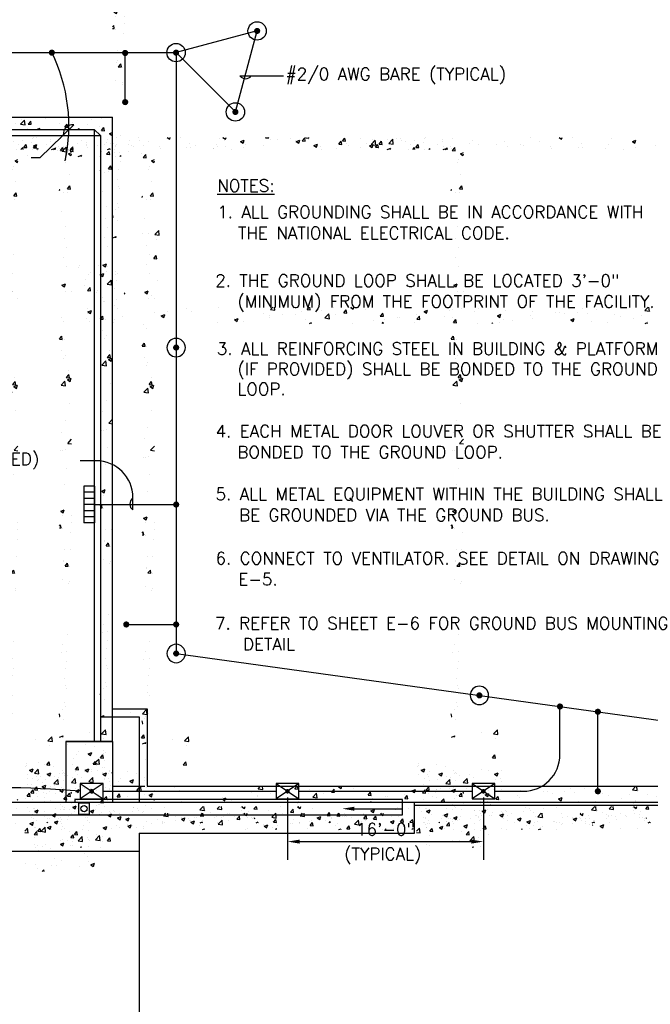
# Model space of a CAD drawing. Extents: x -210 to 4628, y -2287 to 14168.
# Tile 13 of 46: x 2610 to 3228, y 1184 to 2149. Entities that reach past the tile are written whole.
import ezdxf
from ezdxf.enums import TextEntityAlignment as Align

# ---------------------------------------------------------------- set-up
doc = ezdxf.new("R2010")
doc.units = 0
doc.header["$LTSCALE"] = 24
for name, pattern in [('HIDDEN', [0]), ('HIDDEN2', [0]), ('PHANTOM', [0])]:
    doc.linetypes.add(name, pattern=pattern)
doc.layers.get('0').update_dxf_attribs({"linetype": 'CONTINUOUS'})
for name, color, linetype in [('E1', 4, 'CONTINUOUS'), ('E2', 2, 'CONTINUOUS'), ('ELEC', 4, 'CONTINUOUS'), ('S1', 4, 'CONTINUOUS'), ('S6', 1, 'CONTINUOUS'), ('STRUCT', 2, 'CONTINUOUS'), ('SYMBOLS', 4, 'CONTINUOUS'), ('TEXT', 2, 'CONTINUOUS')]:
    doc.layers.add(name, color=color, linetype=linetype)
doc.styles.get("Standard").update_dxf_attribs({"font": 'SIMPLEX'})
doc.dimstyles.get("Standard").update_dxf_attribs({"dimtxt": 2.5, "dimasz": 2.5, "dimexe": 1.25, "dimexo": 0.625, "dimtad": 1, "dimcen": 2.5, "dimazin": 3, "dimtfac": 1, "dimtmove": 0, "dimatfit": 3})

# ---------------------------------------------------------------- blocks, each defined once
blk = doc.blocks.new('GB')
at = {"layer": 'SYMBOLS', "color": 0}
for p, q in [((18, 10.42), (-18, 10.42)), ((-18, 10.42), (-18, 0)), ((-12, 10.42), (-12, 0)), ((-6, 10.42), (-6, 0)), ((0, 10.42), (0, 0)), ((6, 10.42), (6, 0)), ((12, 10.42), (12, 0)), ((18, 10.42), (18, 0)), ((18, 0), (-18, 0))]:
    blk.add_line(p, q, dxfattribs=at)
blk = doc.blocks.new('*D')
at = {"color": 0, "linetype": 'BYBLOCK'}
for p, q in [((2878.48, 1386.83), (2878.48, 1325.48)), ((3070.48, 1386.83), (3070.48, 1325.48)), ((2890.48, 1343.48), (3058.48, 1343.48))]:
    blk.add_line(p, q, dxfattribs=at)
for points in [[(2890.48, 1345.48), (2890.48, 1341.48), (2878.48, 1343.48)], [(3058.48, 1345.48), (3058.48, 1341.48), (3070.48, 1343.48)]]:
    blk.add_solid(points, dxfattribs=at)
blk.add_text('16\'-0"', height=12, dxfattribs=at).set_placement((2974.48, 1355.48), align=Align.MIDDLE_CENTER)
blk = doc.blocks.new('ROD')
at = {"layer": 'ELEC', "color": 0, "const_width": 3}
blk.add_lwpolyline([(-1.5, 0, 1), (1.5, 0, 1)], format="xyb", close=True, dxfattribs=at)
at = {"layer": 'ELEC', "color": 0}
blk.add_circle((0, 0), 9, dxfattribs=at)
blk = doc.blocks.new('*X')
at = {"color": 0}
for p, q in [((1903.88, 1849.18), (1903.88, 1849.18)), ((1982.2, 1848.93), (1982.2, 1848.93)), ((1995.85, 1845.78), (1995.85, 1845.78)), ((2005.43, 1846.2), (2005.43, 1846.2)), ((2086.92, 1849.06), (2087.25, 1849.19)), ((2086.92, 1849.06), (2089.4, 1847.38)), ((2088.78, 1846.45), (2088.78, 1846.45)), ((2089.4, 1847.38), (2090.01, 1849.19)), ((2128.84, 1848.9), (2129.09, 1849.19)), ((2128.84, 1848.9), (2131.83, 1848.63)), ((2131.83, 1848.63), (2131.73, 1849.19)), ((2133.36, 1847.3), (2133.36, 1847.3)), ((2140.33, 1846.81), (2140.33, 1846.81)), ((2152.85, 1848.46), (2152.85, 1848.46)), ((2158.77, 1845.06), (2162.27, 1846.4)), ((2158.77, 1845.06), (2161.26, 1843.38)), ((2161.26, 1843.38), (2162.27, 1846.4)), ((2164.71, 1845.76), (2167.12, 1848.63)), ((2164.71, 1845.76), (2167.7, 1845.5)), ((2167.7, 1845.5), (2167.12, 1848.63)), ((2200.57, 1842.62), (2202.98, 1845.49)), ((2203.56, 1842.36), (2202.98, 1845.49)), ((2221.61, 1848.11), (2221.61, 1848.11)), ((2234.9, 1844.33), (2234.9, 1844.33)), ((2248.3, 1846.98), (2248.3, 1846.98)), ((2249.49, 1843.32), (2253.38, 1847.38)), ((2253.94, 1842.63), (2253.38, 1847.38)), ((2260.87, 1848.07), (2260.87, 1848.07)), ((2261.67, 1846.64), (2261.67, 1846.64)), ((2265.76, 1845.34), (2265.76, 1845.34)), ((2274.99, 1845.85), (2274.99, 1845.85)), ((2284.7, 1847.83), (2284.7, 1847.83)), ((2301.68, 1844.73), (2301.68, 1844.73)), ((2331.97, 1845.68), (2331.97, 1845.68)), ((2362.83, 1845.42), (2362.83, 1845.42)), ((2388.09, 1848.62), (2388.09, 1848.62)), ((2397.6, 1844.71), (2397.6, 1844.71)), ((2416.35, 1849.17), (2416.4, 1849.19)), ((2416.35, 1849.17), (2418.84, 1847.49)), ((2418.84, 1847.49), (2419.41, 1849.19)), ((2429.18, 1848.86), (2429.18, 1848.86)), ((2467.7, 1848.2), (2467.7, 1848.2)), ((2488.21, 1845.16), (2491.71, 1846.51)), ((2488.21, 1845.16), (2490.7, 1843.49)), ((2490.34, 1846.2), (2490.34, 1846.2)), ((2490.7, 1843.48), (2491.71, 1846.51)), ((2542.09, 1845.74), (2542.09, 1845.74)), ((2552.26, 1848.85), (2552.54, 1849.19)), ((2552.26, 1848.85), (2555.25, 1848.59)), ((2554.61, 1847.39), (2554.61, 1847.39)), ((2555.25, 1848.59), (2555.14, 1849.19)), ((2588.13, 1845.72), (2590.54, 1848.59)), ((2588.13, 1845.72), (2591.11, 1845.46)), ((2591.12, 1845.45), (2590.54, 1848.59)), ((2616.39, 1842.37), (2620.29, 1846.43)), ((2617.56, 1846.74), (2617.56, 1846.74)), ((2620.84, 1841.68), (2620.29, 1846.43)), ((2623.99, 1842.58), (2626.4, 1845.45)), ((2626.98, 1842.32), (2626.4, 1845.45)), ((2640.59, 1848.4), (2640.59, 1848.4)), ((2667.52, 1844.26), (2667.52, 1844.26)), ((2669.16, 1848.76), (2669.16, 1848.76)), ((2686.45, 1846.76), (2686.45, 1846.76)), ((2695.85, 1847.64), (2695.85, 1847.64)), ((1901.19, 1840.94), (1904.69, 1842.29)), ((1901.19, 1840.94), (1903.68, 1839.26)), ((1903.68, 1839.26), (1904.69, 1842.28)), ((1923.88, 1838.92), (1923.88, 1838.92)), ((1932.82, 1837.48), (1932.82, 1837.48)), ((1937.09, 1837.19), (1939.84, 1840.06)), ((1940.17, 1837.19), (1939.84, 1840.05)), ((1953.04, 1843.92), (1953.04, 1843.92)), ((1954.5, 1839.48), (1954.5, 1839.48)), ((1964.39, 1841.64), (1964.39, 1841.64)), ((1973.7, 1837.19), (1976.55, 1838.28)), ((1976.18, 1837.19), (1976.55, 1838.28)), ((1976.91, 1843.29), (1976.91, 1843.29)), ((1980.17, 1843), (1980.17, 1843)), ((2059.62, 1841.44), (2059.62, 1841.44)), ((2077.3, 1838.52), (2077.3, 1838.52)), ((2081.72, 1840.03), (2081.72, 1840.03)), ((2089.82, 1840.16), (2089.82, 1840.16)), ((2107.69, 1843.78), (2107.69, 1843.78)), ((2108.76, 1842.66), (2108.76, 1842.66)), ((2183.97, 1837.6), (2183.97, 1837.6)), ((2200.57, 1842.62), (2203.56, 1842.36)), ((2209.65, 1841.12), (2209.65, 1841.12)), ((2221.66, 1839.53), (2221.66, 1839.53)), ((2230.63, 1841.05), (2234.13, 1842.39)), ((2230.63, 1841.05), (2233.12, 1839.37)), ((2232.51, 1841.64), (2232.51, 1841.64)), ((2233.12, 1839.37), (2234.13, 1842.39)), ((2236.43, 1839.48), (2238.84, 1842.36)), ((2236.43, 1839.48), (2239.42, 1839.22)), ((2239.42, 1839.22), (2238.85, 1842.35)), ((2249.49, 1843.32), (2253.93, 1842.63)), ((2253.24, 1843.69), (2253.24, 1843.69)), ((2273, 1837.19), (2274.71, 1839.22)), ((2275.08, 1837.19), (2274.71, 1839.22)), ((2302.81, 1840.67), (2302.81, 1840.67)), ((2302.85, 1837.19), (2305.99, 1838.39)), ((2304.9, 1837.19), (2306.74, 1839.11)), ((2305.58, 1837.19), (2305.99, 1838.39)), ((2306.97, 1837.19), (2306.75, 1839.1)), ((2311.19, 1838.15), (2311.19, 1838.15)), ((2328.37, 1843.6), (2328.37, 1843.6)), ((2337.16, 1841.9), (2337.16, 1841.9)), ((2355.07, 1842.47), (2355.07, 1842.47)), ((2366.15, 1840.57), (2366.15, 1840.57)), ((2378.67, 1842.21), (2378.67, 1842.21)), ((2381.76, 1841.34), (2381.76, 1841.34)), ((2408.45, 1840.21), (2408.45, 1840.21)), ((2409.38, 1838.19), (2409.38, 1838.19)), ((2435.14, 1839.09), (2435.14, 1839.09)), ((2438.54, 1843.19), (2438.54, 1843.19)), ((2439.12, 1839.25), (2439.12, 1839.25)), ((2461.83, 1837.96), (2461.83, 1837.96)), ((2464.37, 1842.45), (2464.37, 1842.45)), ((2479.06, 1837.44), (2479.06, 1837.44)), ((2491.58, 1839.09), (2491.58, 1839.09)), ((2510.51, 1841.58), (2510.51, 1841.58)), ((2560.07, 1841.16), (2563.57, 1842.5)), ((2560.07, 1841.16), (2562.55, 1839.48)), ((2562.55, 1839.48), (2563.57, 1842.5)), ((2566.63, 1840.02), (2566.63, 1840.02)), ((2582.27, 1838.39), (2582.27, 1838.39)), ((2592.3, 1843.54), (2592.3, 1843.54)), ((2611.43, 1843.39), (2611.43, 1843.39)), ((2616.39, 1842.37), (2620.84, 1841.68)), ((2623.42, 1838.46), (2623.42, 1838.46)), ((2623.99, 1842.58), (2626.98, 1842.32)), ((2632, 1837.19), (2635.42, 1838.5)), ((2634.98, 1837.19), (2635.42, 1838.5)), ((2652.57, 1837.42), (2652.57, 1837.42)), ((2655, 1842.62), (2655, 1842.62)), ((2659.85, 1839.44), (2662.26, 1842.31)), ((2659.85, 1839.44), (2662.84, 1839.18)), ((2662.84, 1839.18), (2662.26, 1842.31)), ((2668.59, 1837.37), (2668.59, 1837.37)), ((2672.72, 1837.19), (2673.65, 1838.16)), ((2673.76, 1837.19), (2673.65, 1838.15)), ((2681.73, 1842.43), (2681.73, 1842.43)), ((2693.85, 1840.57), (2693.85, 1840.57)), ((2695.72, 1836.3), (2698.13, 1839.18)), ((2695.72, 1836.3), (2698.7, 1836.04)), ((2698.71, 1836.04), (2698.13, 1839.17)), ((2700.83, 1824.93), (2700.83, 1824.93)), ((2702.05, 1827.81), (2702.05, 1827.81)), ((2703.78, 1833.15), (2706.69, 1834.27)), ((2703.78, 1833.15), (2706.27, 1831.47)), ((2704.88, 1831.19), (2704.88, 1831.19)), ((2706.27, 1831.47), (2706.69, 1832.75)), ((2704.24, 1813.12), (2704.24, 1813.12)), ((2694.69, 1798.08), (2695.11, 1798.24)), ((2694.69, 1796.98), (2695.11, 1798.24)), ((2702.65, 1798.69), (2705.06, 1801.57)), ((2702.65, 1798.69), (2705.64, 1798.43)), ((2705.64, 1798.43), (2705.06, 1801.56)), ((2698.76, 1795.09), (2698.76, 1795.09)), ((2702.86, 1795.54), (2702.86, 1795.54)), ((2696.87, 1776.17), (2696.87, 1776.17)), ((2700.68, 1761.61), (2700.68, 1761.61)), ((2699.32, 1750.17), (2699.32, 1750.17)), ((2702.14, 1740.89), (2702.14, 1740.89)), ((2698.61, 1731.78), (2698.61, 1731.78)), ((2701.5, 1722.82), (2701.5, 1722.82)), ((2697.13, 1704.25), (2700.63, 1705.59)), ((2697.13, 1704.25), (2699.61, 1702.57)), ((2699.61, 1702.57), (2700.63, 1705.59)), ((2700.53, 1698.3), (2700.53, 1698.3)), ((2706.33, 1698.07), (2706.33, 1698.07)), ((2696.38, 1672.66), (2696.38, 1672.66)), ((2698.47, 1668.46), (2698.47, 1668.46)), ((2694.69, 1651.58), (2696.95, 1654.27)), ((2694.69, 1651.38), (2697.53, 1651.13)), ((2697.53, 1651.13), (2696.95, 1654.26)), ((2699.4, 1650.58), (2699.4, 1650.58)), ((2697.18, 1640.39), (2697.18, 1640.39)), ((2698.77, 1632.51), (2698.77, 1632.51)), ((2700.38, 1634.98), (2700.38, 1634.98)), ((2701.48, 1613.78), (2703.89, 1616.66)), ((2701.48, 1613.78), (2704.47, 1613.52)), ((2702.64, 1611.6), (2706.14, 1612.95)), ((2703.39, 1620.57), (2703.39, 1620.57)), ((2704.47, 1613.52), (2703.89, 1616.65)), ((2704.55, 1615.28), (2704.55, 1615.28)), ((2705.13, 1609.92), (2706.14, 1612.94)), ((2696.27, 1606.17), (2700.16, 1610.23)), ((2696.27, 1606.17), (2700.72, 1605.48)), ((2698.32, 1605.15), (2698.32, 1605.15)), ((2700.72, 1605.48), (2700.17, 1610.23)), ((2702.64, 1611.6), (2705.13, 1609.92)), ((2704.19, 1588.3), (2704.19, 1588.3)), ((2700.24, 1571.67), (2700.24, 1571.67)), ((2696.67, 1560.28), (2696.67, 1560.28)), ((2702.9, 1549.19), (2706.69, 1553.14)), ((2702.9, 1549.19), (2706.69, 1548.6)), ((2696.03, 1542.21), (2696.03, 1542.21)), ((2698.17, 1541.84), (2698.17, 1541.84)), ((2700.66, 1542.92), (2700.66, 1542.92)), ((2701.81, 1524.98), (2701.81, 1524.98)), ((2700.09, 1508.35), (2700.09, 1508.35)), ((2695.99, 1482.7), (2699.49, 1484.04)), ((2695.99, 1482.7), (2698.47, 1481.02)), ((2698.02, 1478.52), (2698.02, 1478.52)), ((2698.48, 1481.02), (2699.49, 1484.04)), ((2706.44, 1478.13), (2706.44, 1478.13)), ((2694.69, 1468.07), (2695.78, 1469.36)), ((2696.35, 1466.22), (2695.78, 1469.35)), ((2706.45, 1471.62), (2706.45, 1471.62)), ((2694.69, 1466.37), (2696.35, 1466.22)), ((2697.71, 1465.41), (2697.71, 1465.41)), ((2705.83, 1461.49), (2705.83, 1461.49)), ((2699.94, 1445.04), (2699.94, 1445.04)), ((2705.23, 1444.84), (2705.23, 1444.84)), ((2698.52, 1433.15), (2698.52, 1433.15)), ((2699.08, 1434.67), (2699.08, 1434.67)), ((2700.3, 1428.87), (2702.71, 1431.75)), ((2703.29, 1428.61), (2702.71, 1431.74)), ((2700.3, 1428.87), (2703.29, 1428.61)), ((2704.62, 1428.2), (2704.62, 1428.2)), ((2697.88, 1415.21), (2697.88, 1415.21)), ((2704.01, 1411.55), (2704.01, 1411.55)), ((2704.72, 1413.32), (2704.72, 1413.32)), ((2702.19, 1361.62), (2702.19, 1361.62)), ((2697.73, 1351.89), (2697.73, 1351.89)), ((2696.34, 1344.37), (2696.34, 1344.37)), ((2701.58, 1344.98), (2701.58, 1344.98)), ((2701.99, 1335.68), (2701.99, 1335.68)), ((2700.97, 1328.33), (2700.97, 1328.33)), ((2699.65, 1318.41), (2699.65, 1318.41)), ((2700.36, 1311.69), (2700.36, 1311.69)), ((2701.61, 1309.09), (2701.61, 1309.09)), ((2701.61, 1309.09), (2701.61, 1309.09)), ((2699.75, 1295.04), (2699.75, 1295.04)), ((2699.75, 1295.04), (2699.75, 1295.04)), ((2697.58, 1288.58), (2697.58, 1288.58)), ((2700.98, 1291.01), (2700.98, 1291.01)), ((2695.18, 1281.31), (2694.69, 1283.94)), ((2694.69, 1281.35), (2695.18, 1281.31)), ((2699.15, 1278.4), (2699.15, 1278.4)), ((2724.21, 1265.27), (2724.21, 1265.27)), ((2736.04, 1264.28), (2739.94, 1268.34)), ((2740.49, 1263.59), (2739.94, 1268.34)), ((2694.95, 1261.19), (2698.35, 1262.49)), ((2697.91, 1261.19), (2698.35, 1262.49)), ((2698.54, 1261.75), (2698.54, 1261.75)), ((2736.04, 1264.28), (2740.49, 1263.59)), ((2737.7, 1259.87), (2737.7, 1259.87)), ((1906.64, 1236.52), (1906.64, 1236.52)), ((1959.88, 1234.63), (1962.02, 1237.19)), ((1962.87, 1234.37), (1962.35, 1237.19)), ((2734.99, 1240.83), (2737.4, 1243.7)), ((2734.99, 1240.83), (2737.98, 1240.56)), ((2737.98, 1240.56), (2737.4, 1243.7)), ((1902.14, 1225.75), (1906.03, 1229.81)), ((1906.59, 1225.06), (1906.03, 1229.81)), ((1951.95, 1228.68), (1955.45, 1230.02)), ((1951.95, 1228.68), (1954.44, 1227)), ((1954.44, 1227), (1955.46, 1230.02)), ((1957.68, 1227.15), (1957.68, 1227.15)), ((1958.39, 1229.23), (1958.39, 1229.23)), ((1959.88, 1234.63), (1962.87, 1234.37)), ((1968.75, 1226.76), (1968.75, 1226.76)), ((1970.91, 1230.88), (1970.91, 1230.88)), ((2278.7, 1235.42), (2278.7, 1235.42)), ((2281.39, 1228.79), (2284.89, 1230.13)), ((2281.39, 1228.79), (2283.88, 1227.11)), ((2283.88, 1227.11), (2284.89, 1230.13)), ((2340.33, 1229.57), (2340.33, 1229.57)), ((2347.67, 1228.51), (2347.67, 1228.51)), ((2360.15, 1228.15), (2360.15, 1228.15)), ((2661.52, 1231.85), (2661.52, 1231.85)), ((2662.62, 1233.75), (2662.62, 1233.75)), ((2673.17, 1227.03), (2673.17, 1227.03)), ((2680.45, 1234.34), (2680.45, 1234.34)), ((2682.68, 1224.89), (2686.18, 1226.24)), ((2685.17, 1223.21), (2686.19, 1226.23)), ((2689.31, 1232.62), (2689.31, 1232.62)), ((2697.32, 1228.46), (2697.32, 1228.46)), ((1895.36, 1220.93), (1895.36, 1220.93)), ((1902.14, 1225.75), (1906.59, 1225.06)), ((1906.04, 1219.88), (1906.04, 1219.88)), ((1907.88, 1222.58), (1907.88, 1222.58)), ((1910.43, 1216.75), (1910.43, 1216.75)), ((1926.82, 1225.07), (1926.82, 1225.07)), ((1932, 1223.63), (1932, 1223.63)), ((1939.59, 1221.76), (1939.59, 1221.76)), ((1955.5, 1217.47), (1959.39, 1221.53)), ((1955.5, 1217.47), (1959.95, 1216.78)), ((1959.95, 1216.78), (1959.4, 1221.53)), ((2279, 1224.12), (2279, 1224.12)), ((2288.69, 1222.3), (2288.69, 1222.3)), ((2289.35, 1218.5), (2289.35, 1218.5)), ((2297.12, 1219.86), (2297.12, 1219.86)), ((2305.69, 1222.99), (2305.69, 1222.99)), ((2309.64, 1221.5), (2309.64, 1221.5)), ((2314.66, 1226.05), (2314.66, 1226.05)), ((2318.51, 1223.51), (2318.51, 1223.51)), ((2322.41, 1216.52), (2326.3, 1220.58)), ((2326.85, 1215.83), (2326.3, 1220.58)), ((2328.57, 1224), (2328.57, 1224)), ((2332.38, 1221.87), (2332.38, 1221.87)), ((2353.25, 1224.78), (2356.75, 1226.13)), ((2353.25, 1224.78), (2355.73, 1223.11)), ((2355.74, 1223.1), (2356.75, 1226.12)), ((2359.07, 1220.74), (2359.07, 1220.74)), ((2359.65, 1217.54), (2359.65, 1217.54)), ((2668.28, 1220.26), (2668.28, 1220.26)), ((2671.35, 1224.71), (2671.35, 1224.71)), ((2682.68, 1224.89), (2685.17, 1223.21)), ((2689.31, 1215.57), (2691.69, 1218.06)), ((2691.69, 1218.06), (2693.21, 1219.63)), ((2693.76, 1214.88), (2693.21, 1219.63)), ((2697.43, 1225.26), (2697.43, 1225.26)), ((2698.88, 1218.78), (2698.88, 1218.78)), ((2699.86, 1225.9), (2699.86, 1225.9)), ((2738.57, 1219.29), (2738.57, 1219.29)), ((1895.59, 1214.36), (1895.59, 1214.36)), ((1906.13, 1207.64), (1906.13, 1207.64)), ((1909.94, 1212.55), (1913.44, 1213.9)), ((1909.94, 1212.55), (1912.43, 1210.87)), ((1912.43, 1210.87), (1913.44, 1213.89)), ((1922.28, 1213.23), (1922.28, 1213.23)), ((1931.4, 1206.98), (1931.4, 1206.98)), ((1945.24, 1209.51), (1945.24, 1209.51)), ((1948.97, 1212.1), (1948.97, 1212.1)), ((1951.57, 1210.78), (1951.57, 1210.78)), ((1957.07, 1210.5), (1957.07, 1210.5)), ((1957.76, 1211.16), (1957.76, 1211.16)), ((1975.66, 1210.98), (1975.66, 1210.98)), ((1976.69, 1213.65), (1976.69, 1213.65)), ((2282.65, 1206.39), (2285.06, 1209.27)), ((2285.64, 1206.13), (2285.06, 1209.27)), ((2301.33, 1207.53), (2301.33, 1207.53)), ((2311.24, 1208.66), (2314.74, 1210)), ((2311.24, 1208.66), (2313.72, 1206.98)), ((2313.72, 1206.98), (2314.74, 1210)), ((2314.05, 1209.4), (2314.05, 1209.4)), ((2322.41, 1216.52), (2326.85, 1215.83)), ((2330.49, 1212.53), (2330.49, 1212.53)), ((2339.73, 1212.92), (2339.73, 1212.92)), ((2347, 1208.43), (2347, 1208.43)), ((2359.51, 1210.08), (2359.51, 1210.08)), ((2667.3, 1214.62), (2667.3, 1214.62)), ((2670.2, 1209.49), (2672.61, 1212.36)), ((2670.2, 1209.49), (2673.19, 1209.23)), ((2670.74, 1208.07), (2670.74, 1208.07)), ((2673.19, 1209.23), (2672.61, 1212.36)), ((2679.37, 1207.21), (2679.37, 1207.21)), ((2680.26, 1209.28), (2680.26, 1209.28)), ((2689.31, 1215.57), (2691.69, 1215.2)), ((2691.69, 1215.2), (2693.76, 1214.88)), ((2696.71, 1211.82), (2696.71, 1211.82)), ((2706.06, 1206.35), (2706.69, 1207.1)), ((1893.25, 1200.77), (1893.25, 1200.77)), ((1894.73, 1202.86), (1894.73, 1202.86)), ((1895.09, 1203.3), (1897.5, 1206.17)), ((1895.09, 1203.3), (1898.08, 1203.04)), ((1898.08, 1203.04), (1897.5, 1206.17)), ((1905.43, 1203.24), (1905.43, 1203.24)), ((1913.66, 1205.35), (1913.66, 1205.35)), ((1922.41, 1205.77), (1922.41, 1205.77)), ((1930.95, 1200.16), (1933.36, 1203.03)), ((1930.95, 1200.16), (1933.94, 1199.9)), ((1932.82, 1206.52), (1932.82, 1206.52)), ((1933.94, 1199.9), (1933.36, 1203.03)), ((1959.51, 1205.39), (1959.51, 1205.39)), ((1966.82, 1197.02), (1969.23, 1199.9)), ((1969.81, 1196.76), (1969.23, 1199.89)), ((2282.65, 1206.39), (2285.63, 1206.13)), ((2283.97, 1200.13), (2283.97, 1200.13)), ((2288.09, 1205.65), (2288.09, 1205.65)), ((2295.95, 1197.44), (2295.95, 1197.44)), ((2296.48, 1201.78), (2296.48, 1201.78)), ((2315.42, 1204.28), (2315.42, 1204.28)), ((2318.51, 1203.26), (2318.69, 1203.48)), ((2318.51, 1203.26), (2318.69, 1203.24)), ((2318.69, 1203.48), (2320.92, 1206.13)), ((2318.69, 1203.24), (2321.5, 1203)), ((2321.5, 1202.99), (2320.92, 1206.13)), ((2354.37, 1200.12), (2356.78, 1202.99)), ((2354.37, 1200.12), (2357.36, 1199.86)), ((2357.36, 1199.86), (2356.78, 1202.99)), ((2685.72, 1199.06), (2685.72, 1199.06)), ((2698.24, 1200.71), (2698.24, 1200.71)), ((2706.06, 1206.35), (2706.69, 1206.3)), ((2706.06, 1206.08), (2706.06, 1206.08)), ((2732.75, 1204.95), (2732.75, 1204.95)), ((1912.33, 1187.82), (1912.33, 1187.82)), ((1930.79, 1190.34), (1930.79, 1190.34)), ((1932.09, 1189.79), (1932.09, 1189.79)), ((1939.79, 1192.42), (1943.29, 1193.76)), ((1939.79, 1192.42), (1942.27, 1190.74)), ((1941.5, 1188.27), (1941.5, 1188.27)), ((1942.28, 1190.74), (1943.29, 1193.76)), ((1944.6, 1191.43), (1944.6, 1191.43)), ((1956.46, 1193.86), (1956.46, 1193.86)), ((1963.54, 1193.93), (1963.54, 1193.93)), ((1966.82, 1197.02), (1969.81, 1196.76)), ((1970.66, 1193.28), (1970.66, 1193.28)), ((2279.81, 1191.86), (2279.81, 1191.86)), ((2287.48, 1189.01), (2287.48, 1189.01)), ((2306.5, 1190.73), (2306.5, 1190.73)), ((2313.45, 1192.76), (2313.45, 1192.76)), ((2320.43, 1190.03), (2320.43, 1190.03)), ((2322.65, 1196.32), (2322.65, 1196.32)), ((2333.19, 1189.6), (2333.19, 1189.6)), ((2333.84, 1188.71), (2333.84, 1188.71)), ((2339.12, 1196.28), (2339.12, 1196.28)), ((2341.08, 1188.53), (2344.58, 1189.87)), ((2341.08, 1188.53), (2343.57, 1186.85)), ((2343.57, 1186.85), (2344.58, 1189.87)), ((2346.36, 1190.36), (2346.36, 1190.36)), ((2349.34, 1195.19), (2349.34, 1195.19)), ((2349.59, 1195.03), (2349.59, 1195.03)), ((2359.88, 1188.47), (2359.88, 1188.47)), ((2670.14, 1191.42), (2670.14, 1191.42)), ((2670.52, 1188.63), (2674.02, 1189.98)), ((2670.52, 1188.63), (2673.01, 1186.96)), ((2673.01, 1186.95), (2674.02, 1189.98)), ((2696.11, 1195.17), (2696.11, 1195.17)), ((2699.35, 1191.78), (2699.35, 1191.78)), ((2735.6, 1187.64), (2735.6, 1187.64)), ((2748.12, 1189.29), (2748.12, 1189.29)), ((2767.05, 1191.78), (2767.05, 1191.78)), ((2772.39, 1189), (2772.39, 1189)), ((2798.07, 1192.52), (2798.07, 1192.52)), ((2849.4, 1190.75), (2851.74, 1193.19)), ((2849.4, 1190.75), (2853.84, 1190.06)), ((2853.85, 1190.05), (2853.48, 1193.19)), ((2872.24, 1191.98), (2872.24, 1191.98)), ((2879.96, 1188.65), (2879.96, 1188.65)), ((2885.38, 1190.67), (2887.5, 1193.19)), ((2885.38, 1190.67), (2888.37, 1190.4)), ((2888.37, 1190.4), (2887.86, 1193.19)), ((2899.61, 1189.55), (2899.61, 1189.55)), ((2911.54, 1192.81), (2911.54, 1192.81)), ((2921.24, 1187.53), (2923.65, 1190.4)), ((2924.23, 1187.26), (2923.65, 1190.4)), ((2928.1, 1192.75), (2929.24, 1193.19)), ((2928.1, 1192.75), (2930.59, 1191.07)), ((2930.59, 1191.07), (2931.3, 1193.19)), ((2942.54, 1191.01), (2942.54, 1191.01)), ((2999.96, 1188.74), (3003.46, 1190.09)), ((2999.96, 1188.74), (3002.44, 1187.07)), ((3002.44, 1187.06), (3003.46, 1190.08)), ((3024.45, 1189.69), (3024.45, 1189.69)), ((3026.35, 1192.54), (3026.35, 1192.54)), ((3027.54, 1190.64), (3027.54, 1190.64)), ((3036.97, 1191.34), (3036.97, 1191.34)), ((3049.12, 1188.53), (3049.12, 1188.53)), ((3053.04, 1191.42), (3053.04, 1191.42)), ((3079.73, 1190.29), (3079.73, 1190.29)), ((3106.42, 1189.16), (3106.42, 1189.16)), ((3129.08, 1187.67), (3129.08, 1187.67)), ((3133.12, 1188.03), (3133.12, 1188.03)), ((3149.87, 1188.21), (3149.87, 1188.21)), ((3155.05, 1191.42), (3155.05, 1191.42)), ((3168.81, 1190.7), (3168.81, 1190.7)), ((3216.3, 1189.8), (3219.56, 1193.19)), ((3216.3, 1189.8), (3220.75, 1189.11)), ((3220.75, 1189.1), (3220.28, 1193.19)), ((3222.01, 1188.73), (3222.01, 1188.73)), ((3257.01, 1188.76), (3257.01, 1188.76)), ((3257.54, 1192.86), (3258.4, 1193.19)), ((3257.54, 1192.86), (3260.02, 1191.18)), ((3260.02, 1191.18), (3260.7, 1193.19)), ((1900.51, 1185.63), (1900.51, 1185.63)), ((1904.82, 1186.59), (1904.82, 1186.59)), ((1912.35, 1183.27), (1912.35, 1183.27)), ((1939.02, 1186.69), (1939.02, 1186.69)), ((1965.71, 1185.56), (1965.71, 1185.56)), ((2283.33, 1182.06), (2283.33, 1182.06)), ((2291.27, 1185.02), (2291.27, 1185.02)), ((2302.27, 1184.56), (2302.27, 1184.56)), ((2338.51, 1179.63), (2338.51, 1179.63)), ((2669.63, 1181.66), (2669.63, 1181.66)), ((2670.19, 1186.78), (2670.19, 1186.78)), ((2672.57, 1179.34), (2672.57, 1179.34)), ((2685.09, 1180.99), (2685.09, 1180.99)), ((2695.5, 1178.53), (2695.5, 1178.53)), ((2696.32, 1180.53), (2696.32, 1180.53)), ((2704.02, 1183.48), (2704.02, 1183.48)), ((2742.37, 1184.63), (2745.88, 1185.97)), ((2742.37, 1184.63), (2744.86, 1182.95)), ((2744.86, 1182.95), (2745.88, 1185.97)), ((2746.42, 1185.25), (2746.42, 1185.25)), ((2813.92, 1181.97), (2813.92, 1181.97)), ((2814.23, 1180.63), (2817.73, 1181.97)), ((2814.23, 1180.63), (2814.88, 1180.19)), ((2814.88, 1180.19), (2816.72, 1178.95)), ((2816.72, 1178.95), (2817.14, 1180.19)), ((2816.93, 1180.36), (2816.93, 1180.36)), ((2817.14, 1180.19), (2817.73, 1181.97)), ((2822.71, 1179.08), (2822.71, 1179.08)), ((2843.08, 1186.97), (2843.08, 1186.97)), ((2848.51, 1184.51), (2848.51, 1184.51)), ((2848.68, 1182.82), (2848.68, 1182.82)), ((2861.03, 1186.16), (2861.03, 1186.16)), ((2874.35, 1186.35), (2874.35, 1186.35)), ((2884.22, 1181), (2884.22, 1181)), ((2887.56, 1177.19), (2889.59, 1177.96)), ((2889.33, 1177.19), (2889.59, 1177.96)), ((2902.76, 1182.47), (2906.65, 1186.53)), ((2902.76, 1182.47), (2907.21, 1181.78)), ((2907.21, 1181.78), (2906.65, 1186.53)), ((2913.38, 1186.01), (2913.38, 1186.01)), ((2921.24, 1187.53), (2924.23, 1187.27)), ((2950.64, 1180.17), (2950.64, 1180.17)), ((2957.11, 1184.39), (2959.52, 1187.26)), ((2957.11, 1184.39), (2960.09, 1184.13)), ((2958.99, 1177.19), (2960.02, 1178.25)), ((2960.1, 1184.13), (2959.52, 1187.26)), ((2960.14, 1177.19), (2960.02, 1178.25)), ((2961.42, 1181.39), (2961.42, 1181.39)), ((2973.94, 1183.04), (2973.94, 1183.04)), ((2975.9, 1183.37), (2975.9, 1183.37)), ((2990.8, 1178.52), (2990.8, 1178.52)), ((2992.87, 1185.53), (2992.87, 1185.53)), ((2992.97, 1181.25), (2995.38, 1184.13)), ((2992.97, 1181.25), (2995.96, 1180.99)), ((2995.96, 1180.99), (2995.38, 1184.12)), ((3001.87, 1187.12), (3001.87, 1187.12)), ((3019.96, 1183.52), (3019.96, 1183.52)), ((3028.83, 1178.11), (3031.24, 1180.99)), ((3028.83, 1178.11), (3031.82, 1177.85)), ((3031.82, 1177.85), (3031.24, 1180.99)), ((3071.81, 1184.74), (3075.31, 1186.08)), ((3071.81, 1184.74), (3074.3, 1183.06)), ((3074.3, 1183.06), (3075.31, 1186.08)), ((3074.33, 1178.27), (3074.33, 1178.27)), ((3078.16, 1180.95), (3078.16, 1180.95)), ((3086.84, 1179.91), (3086.84, 1179.91)), ((3103.83, 1184.47), (3103.83, 1184.47)), ((3105.78, 1182.41), (3105.78, 1182.41)), ((3137.36, 1186.56), (3137.36, 1186.56)), ((3143.67, 1180.73), (3147.17, 1182.08)), ((3143.67, 1180.73), (3146.16, 1179.06)), ((3146.16, 1179.05), (3147.17, 1182.08)), ((3159.81, 1186.91), (3159.81, 1186.91)), ((3163.69, 1178.72), (3163.69, 1178.72)), ((3180.12, 1178.29), (3180.12, 1178.29)), ((3186.5, 1185.78), (3186.5, 1185.78)), ((3192.85, 1183.72), (3192.85, 1183.72)), ((3205.37, 1181.49), (3205.37, 1181.49)), ((3213.19, 1184.65), (3213.19, 1184.65)), ((3216.71, 1177.19), (3219.03, 1178.07)), ((3218.69, 1179.28), (3218.69, 1179.28)), ((3218.73, 1177.19), (3219.03, 1178.07)), ((3231.34, 1185.24), (3231.34, 1185.24)), ((3239.88, 1183.52), (3239.88, 1183.52)), ((3250.27, 1183.44), (3250.27, 1183.44)), ((3262.78, 1185.09), (3262.78, 1185.09)), ((3263.15, 1182.76), (3263.15, 1182.76)), ((3266.57, 1182.39), (3266.57, 1182.39)), ((3269.66, 1181.52), (3270.14, 1182.01)), ((3269.66, 1181.52), (3270.14, 1181.45)), ((1897.78, 1176.29), (1901.28, 1177.64)), ((1897.78, 1176.29), (1900.26, 1174.62)), ((1900.26, 1174.61), (1901.28, 1177.64)), ((1902.03, 1165.69), (1904.44, 1168.56)), ((1904.21, 1169.95), (1904.21, 1169.95)), ((1905.02, 1165.43), (1904.44, 1168.56)), ((1908.77, 1168.77), (1912.66, 1172.83)), ((1908.77, 1168.77), (1913.21, 1168.08)), ((1913.21, 1168.08), (1912.66, 1172.82)), ((1918.93, 1170.07), (1918.93, 1170.07)), ((1930.18, 1173.69), (1930.18, 1173.69)), ((1931.45, 1171.71), (1931.45, 1171.71)), ((1950.39, 1174.21), (1950.39, 1174.21)), ((1955.85, 1177.21), (1955.85, 1177.21)), ((1969.63, 1172.29), (1973.13, 1173.63)), ((1969.63, 1172.29), (1972.12, 1170.61)), ((1972.12, 1170.61), (1973.13, 1173.63)), ((2276.69, 1168.88), (2279.57, 1171.88)), ((2280.12, 1167.13), (2279.57, 1171.87)), ((2286.01, 1172.03), (2286.01, 1172.03)), ((2286.87, 1172.36), (2286.87, 1172.36)), ((2289.58, 1168.79), (2291.99, 1171.66)), ((2289.58, 1168.79), (2292.57, 1168.52)), ((2292.57, 1168.52), (2292, 1171.66)), ((2299.07, 1172.4), (2302.57, 1173.74)), ((2299.07, 1172.4), (2301.56, 1170.72)), ((2301.56, 1170.72), (2302.57, 1173.74)), ((2312.7, 1170.9), (2312.7, 1170.9)), ((2312.84, 1176.11), (2312.84, 1176.11)), ((2320.69, 1168.99), (2320.69, 1168.99)), ((2325.45, 1165.65), (2327.86, 1168.52)), ((2328.44, 1165.38), (2327.86, 1168.52)), ((2333.21, 1170.64), (2333.21, 1170.64)), ((2339.39, 1169.77), (2339.39, 1169.77)), ((2798, 1177.86), (2798, 1177.86)), ((2929.84, 1177.23), (2929.84, 1177.23)), ((3052.19, 1177.2), (3052.19, 1177.2)), ((3066.55, 1177.19), (3067.11, 1177.85)), ((3067.23, 1177.19), (3067.11, 1177.85)), ((3233.99, 1177.75), (3233.99, 1177.75)), ((1902.03, 1165.69), (1905.02, 1165.43)), ((1902.59, 1162.27), (1902.59, 1162.27)), ((1929.29, 1161.14), (1929.29, 1161.14)), ((1937.89, 1162.55), (1940.3, 1165.42)), ((1937.89, 1162.55), (1940.88, 1162.29)), ((1940.88, 1162.29), (1940.3, 1165.42)), ((1955.24, 1160.57), (1955.24, 1160.57)), ((1955.98, 1160.01), (1955.98, 1160.01)), ((1962.13, 1160.49), (1966.02, 1164.55)), ((1962.13, 1160.49), (1966.58, 1159.8)), ((1966.58, 1159.8), (1966.02, 1164.55)), ((1968.6, 1163.45), (1968.6, 1163.45)), ((1968.81, 1158.64), (1968.81, 1158.64)), ((1973.75, 1159.41), (1976.16, 1162.29)), ((1973.75, 1159.41), (1976.69, 1159.16)), ((1976.69, 1159.42), (1976.17, 1162.29)), ((2276.69, 1167.66), (2280.12, 1167.13)), ((2289.11, 1164.83), (2289.11, 1164.83)), ((2312.23, 1159.47), (2312.23, 1159.47)), ((2318.36, 1160.19), (2318.36, 1160.19)), ((2325.45, 1165.65), (2328.44, 1165.39)), ((2329.03, 1159.54), (2332.93, 1163.6)), ((2329.03, 1159.54), (2333.48, 1158.85)), ((2333.48, 1158.85), (2332.93, 1163.6)), ((2337.9, 1162.99), (2337.9, 1162.99)), ((2347.52, 1165.2), (2347.52, 1165.2)), ((1903.6, 1153.3), (1903.6, 1153.3)), ((1905.78, 1150.35), (1905.78, 1150.35)), ((1910.28, 1153.44), (1910.28, 1153.44)), ((1913.14, 1155.55), (1913.14, 1155.55)), ((1918.3, 1151.99), (1918.3, 1151.99)), ((1927.62, 1156.16), (1931.12, 1157.51)), ((1927.62, 1156.16), (1930.11, 1154.49)), ((1929.57, 1157.05), (1929.57, 1157.05)), ((1930.11, 1154.48), (1931.12, 1157.51)), ((1937.23, 1154.49), (1937.23, 1154.49)), ((1939.44, 1158.44), (1939.44, 1158.44)), ((1939.83, 1154.42), (1939.83, 1154.42)), ((1966.52, 1153.3), (1966.52, 1153.3)), ((2286.26, 1155.72), (2286.26, 1155.72)), ((2289.2, 1155.19), (2289.2, 1155.19)), ((2331.31, 1153.19), (2332.42, 1153.61)), ((2332.28, 1153.19), (2332.42, 1153.61)), ((2338.99, 1153.41), (2338.99, 1153.41)), ((1922.26, 1142.46), (1922.26, 1142.46)), ((1928.96, 1140.41), (1928.96, 1140.41)), ((1951.42, 1147.46), (1951.42, 1147.46)), ((1954.64, 1143.93), (1954.64, 1143.93)), ((1893.1, 1137.45), (1893.1, 1137.45)), ((1903, 1136.66), (1903, 1136.66)), ((1905.14, 1132.27), (1905.14, 1132.27)), ((1909.89, 1129.19), (1911.38, 1130.95)), ((1911.7, 1129.19), (1911.38, 1130.95)), ((1919.34, 1135.72), (1919.34, 1135.72)), ((1924.08, 1134.77), (1924.08, 1134.77)), ((1946.03, 1134.6), (1946.03, 1134.6)), ((1955.66, 1138.92), (1955.66, 1138.92)), ((1957.47, 1136.03), (1960.97, 1137.38)), ((1957.47, 1136.03), (1959.95, 1134.35)), ((1959.96, 1134.35), (1960.97, 1137.37))]:
    blk.add_line(p, q, dxfattribs=at)
blk = doc.blocks.new('DET')
at = {"layer": 'S1', "color": 0}
blk.add_blockref('*X', (34.95, 152.61), dxfattribs=at)
blk.add_blockref('*X', (34.95, 152.61), dxfattribs=at)
at = {"layer": 'S6', "color": 0}
for p in [(5.92, 649.05), (-98.77, 152.61), (34.95, 152.61), (34.95, 152.61), (34.95, 152.61)]:
    blk.add_blockref('*X', p, dxfattribs=at)
blk = doc.blocks.new('NO')
at = {"layer": 'TEXT', "color": 0, "linetype": 'CONTINUOUS'}
for s, p in [('7. REFER TO SHEET E-6 FOR GROUND BUS MOUNTING', (-525.03, -605.4)), ('DETAIL', (-497.7, -625.9))]:
    blk.add_text(s, height=12, dxfattribs=at).set_placement(p)
blk = doc.blocks.new('XEBACK')
at = {"layer": 'STRUCT', "color": 0}
for p, q in [((772.67, 2053.73), (2700.67, 2053.73)), ((790.67, 2041.73), (2682.67, 2041.73)), ((2682.67, 2041.73), (2682.67, 1441.73)), ((2682.67, 2041.73), (2688.67, 2035.73)), ((784.67, 2035.73), (2688.67, 2035.73)), ((2688.67, 2035.73), (2688.67, 1441.73)), ((2700.67, 1473.73), (2734.67, 1473.73)), ((2734.67, 1473.73), (2734.67, 1397.73)), ((2654.67, 1441.73), (2700.67, 1441.73)), ((2700.67, 1441.73), (2700.67, 1381.73)), ((2734.67, 1397.73), (3264.12, 1397.73)), ((2654.67, 1381.73), (2354.67, 1381.73)), ((3264.12, 1381.73), (2654.67, 1381.73)), ((2996.67, 1351.73), (2996.67, 1381.73)), ((3276.12, 1378.73), (2996.67, 1378.73)), ((2726.67, 1351.73), (2726.67, 889.73)), ((2726.67, 1351.73), (2996.67, 1351.73)), ((2726.67, 1333.73), (2354.67, 1333.73))]:
    blk.add_line(p, q, dxfattribs=at)
at = {"layer": 'STRUCT', "color": 0, "linetype": 'HIDDEN2'}
blk.add_line((2700.67, 1397.73), (2732.12, 1397.73), dxfattribs=at)
at = {"layer": 'STRUCT', "color": 0}
for points in [[(2700.67, 1441.73), (2700.67, 2053.73)], [(2688.67, 1465.73), (2726.67, 1465.73), (2726.67, 1381.73)], [(2688.67, 1465.73), (2688.67, 1441.73)], [(2700.67, 1441.73), (2654.67, 1441.73)], [(2654.67, 1441.73), (2654.67, 1381.73)], [(2342.67, 1369.73), (2984.67, 1369.73), (2984.67, 1381.73)], [(2937.67, 1375.73), (2984.67, 1375.73)]]:
    blk.add_lwpolyline(points, dxfattribs=at)
at = {"layer": 'STRUCT', "color": 0, "linetype": 'HIDDEN2'}
blk.add_lwpolyline([(2700.67, 1441.73), (2700.67, 1471.65)], dxfattribs=at)
at = {"layer": 'STRUCT', "color": 0, "linetype": 'HIDDEN'}
blk.add_lwpolyline([(2984.67, 1381.73), (2984.67, 1384.73), (2663.67, 1384.73), (2663.67, 1381.73)], dxfattribs=at)
at = {"layer": 'STRUCT', "color": 0}
blk.add_lwpolyline([(2667.27, 1370.33), (2678.07, 1370.33), (2678.07, 1381.13), (2667.27, 1381.13)], close=True, dxfattribs=at)
blk.add_circle((2672.67, 1375.73), 3, dxfattribs=at)
blk.add_solid([(2937.67, 1373.73), (2937.67, 1377.73), (2925.67, 1375.73)], dxfattribs=at)
for p in [(-6.02, 204.55), (-6.02, 204.55), (-6.02, 204.55), (-6.02, 204.55), (-6.02, 204.55), (-6.02, 204.55), (-6.02, 204.55), (-6.02, 204.55), (-6.02, 204.55), (-430.19, 184.82), (-46.19, 184.82), (337.81, 184.82), (721.81, 184.82)]:
    blk.add_blockref('*X', p, dxfattribs=at)

msp = doc.modelspace()

# ---------------------------------------------------------------- linework, layer by layer
at = {"layer": 'E1', "color": 0, "linetype": 'PHANTOM'}
for p, q in [((2842.301, 2138.414), (2762.876, 2117.133)), ((2821.019, 2058.99), (2842.301, 2138.414)), ((2762.876, 2117.133), (2821.019, 2058.99)), ((2762.932, 1527.938), (3312.321, 1452.002)), ((3139.063, 1428.835), (3139.063, 1475.949)), ((3176.192, 1392.835), (3176.192, 1470.817)), ((2691.288, 1392.835), (2860.876, 1392.835)), ((2883.288, 1392.835), (3052.876, 1392.835)), ((3075.288, 1392.835), (3103.063, 1392.835))]:
    msp.add_line(p, q, dxfattribs=at)
at = {"layer": 'E1', "color": 0}
for p, q in [((2668.876, 1400.315), (2691.288, 1385.354)), ((2691.288, 1400.315), (2668.876, 1385.354)), ((2860.876, 1400.315), (2883.288, 1385.354)), ((2883.288, 1400.315), (2860.876, 1385.354)), ((3052.876, 1400.315), (3075.288, 1385.354)), ((3075.288, 1400.315), (3052.876, 1385.354))]:
    msp.add_line(p, q, dxfattribs=at)
for points in [[(2691.288, 1400.315), (2668.876, 1400.315), (2668.876, 1385.354), (2691.288, 1385.354)], [(2883.288, 1400.315), (2860.876, 1400.315), (2860.876, 1385.354), (2883.288, 1385.354)], [(3075.288, 1400.315), (3052.876, 1400.315), (3052.876, 1385.354), (3075.288, 1385.354)]]:
    msp.add_lwpolyline(points, close=True, dxfattribs=at)
at = {"layer": 'E1', "color": 0, "const_width": 2.25}
for points in [[(2678.957, 1392.835, 1), (2681.207, 1392.835, 1)], [(2870.957, 1392.835, 1), (2873.207, 1392.835, 1)], [(3062.957, 1392.835, 1), (3065.207, 1392.835, 1)]]:
    msp.add_lwpolyline(points, format="xyb", close=True, dxfattribs=at)
at = {"layer": 'E1', "color": 0}
msp.add_arc((2494.789, 2045.182), 163.036, 347.909534, 26.19706, dxfattribs=at)
at = {"layer": 'E1', "color": 0, "linetype": 'PHANTOM'}
for centre, radius, start, end in [((3103.063, 1428.835), 36, 270, 0), ((2585.692, 415.586), 980.783, 85.134657, 94.208642)]:
    msp.add_arc(centre, radius, start, end, dxfattribs=at)
at = {"layer": 'E1', "color": 0}
msp.add_solid([(2657.97, 2022.603), (2654.014, 2023.197), (2654.209, 2011.033)], dxfattribs=at)
at = {"layer": 'E2', "color": 0}
for p, q in [((2825.478, 2094.496), (2868.045, 2094.496)), ((2662.546, 2046.437), (2629.31, 2014.06)), ((2629.31, 2014.06), (2620.981, 2014.06)), ((2684.535, 1716.892), (2668.874, 1716.892)), ((2720.535, 1668.919), (2720.535, 1680.892))]:
    msp.add_line(p, q, dxfattribs=at)
for centre, radius, start, end in [((2830.951, 2097.906), 6.448, 211.92368, 328.07632), ((2661.795, 2036.935), 9.532, 85.481269, 182.055347), ((2684.535, 1680.892), 36, 0, 90), ((2723.945, 1674.392), 6.448, 121.92368, 238.07632)]:
    msp.add_arc(centre, radius, start, end, dxfattribs=at)
at = {"layer": 'ELEC', "color": 0, "linetype": 'PHANTOM'}
for p, q in [((712.876, 2117.133), (2762.876, 2117.325)), ((2762.876, 2117.325), (2762.932, 1527.938))]:
    msp.add_line(p, q, dxfattribs=at)
at = {"layer": 'ELEC', "color": 0}
for p, q in [((2712.969, 2068.618), (2712.969, 2116.632)), ((2682.883, 1673.991), (2762.754, 1673.991)), ((2713.472, 1556.401), (2762.754, 1556.401))]:
    msp.add_line(p, q, dxfattribs=at)
at = {"layer": 'ELEC', "color": 0, "const_width": 3}
for points in [[(2641.078, 2118.656, -1), (2641.078, 2115.656, -1)], [(2712.969, 2118.296, -1), (2712.969, 2115.296, -1)], [(2712.969, 2070.118, -1), (2712.969, 2067.118, -1)], [(2764.418, 1673.991, -1), (2761.418, 1673.991, -1)], [(2715.527, 1556.401, -1), (2712.527, 1556.401, -1)], [(2764.418, 1556.401, -1), (2761.418, 1556.401, -1)], [(3137.563, 1475.949, 1), (3140.563, 1475.949, 1)], [(3174.692, 1470.817, 1), (3177.692, 1470.817, 1)], [(3174.692, 1392.835, 1), (3177.692, 1392.835, 1)]]:
    msp.add_lwpolyline(points, format="xyb", close=True, dxfattribs=at)

# ---------------------------------------------------------------- block references
at = {"layer": 'E1', "color": 0}
for name, p in [('XEBACK', (0, 0)), ('DET', (0, 25.409)), ('NO', (3326.078, 2157))]:
    msp.add_blockref(name, p, dxfattribs=at)
at = {"layer": 'E1', "color": 0, "xscale": -1, "rotation": 270}
msp.add_blockref('GB', (2672.467, 1673.991), dxfattribs=at)
at = {"layer": 'ELEC', "color": 0, "rotation": 75.00000000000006}
for p in [(2842.301, 2138.414), (2762.876, 2117.133), (2821.019, 2058.99)]:
    msp.add_blockref('ROD', p, dxfattribs=at)
at = {"layer": 'ELEC', "color": 0, "xscale": -1, "rotation": 315}
for p in [(2762.932, 1827.938), (2762.932, 1527.938), (3060.106, 1486.863)]:
    msp.add_blockref('ROD', p, dxfattribs=at)

# ---------------------------------------------------------------- texts
at = {"layer": 'E2', "color": 0}
for s, p in [('#2/0 AWG BARE (TYPICAL)', (2870.282, 2090.22)), ('#2/0 AWG (INSULATED)', (2438.857, 1712.616))]:
    msp.add_text(s, height=12, dxfattribs=at).set_placement(p)
msp.add_text('(TYPICAL)', height=12, dxfattribs=at).set_placement((2965.345, 1325.425), align=Align.CENTER)
at = {"layer": 'TEXT', "color": 0, "linetype": 'CONTINUOUS'}
for s, p in [('%%UNOTES:', (2803.247, 1980.732)), ('1. ALL GROUNDING SHALL BE IN ACCORDANCE WITH', (2803.247, 1954.869)), ('   THE NATIONAL ELECTRICAL CODE.', (2796.647, 1934.298)), ('2. THE GROUND LOOP SHALL BE LOCATED 3\'-0"', (2801.302, 1887.637)), ('   (MINIMUM) FROM THE FOOTPRINT OF THE FACILITY.', (2796.12, 1867.066)), ('3. ALL REINFORCING STEEL IN BUILDING & PLATFORM', (2802.859, 1820.86)), ('   (IF PROVIDED) SHALL BE BONDED TO THE GROUND', (2796.12, 1800.941)), ('   LOOP.', (2796.12, 1781.245)), ('4. EACH METAL DOOR LOUVER OR SHUTTER SHALL BE', (2801.564, 1739.938)), ('   BONDED TO THE GROUND LOOP.', (2796.092, 1719.367)), ('5. ALL METAL EQUIPMENT WITHIN THE BUILDING SHALL ', (2801.564, 1678.224)), ('  BE GROUNDED VIA THE GROUND BUS.', (2808.153, 1657.652)), ('6. CONNECT TO VENTILATOR. SEE DETAIL ON DRAWING', (2801.564, 1615.344)), ('   E-5.', (2797.005, 1594.839))]:
    msp.add_text(s, height=12, dxfattribs=at).set_placement(p)

# ---------------------------------------------------------------- dimensions: what is measured, and where the dimension line sits
at = {"layer": 'E2', "color": 0}
dim = msp.add_linear_dim(base=(3064.082, 1343.476), p1=(2872.082, 1392.835), p2=(3064.082, 1392.835), text='16\'-0"', dimstyle='Standard', dxfattribs=at)
dim.commit()
dim.dimension.update_dxf_attribs({"geometry": '*D', "text_midpoint": (2968.082, 1355.476), "insert": (-6.403, 0)})

doc.saveas('drawing.dxf')
